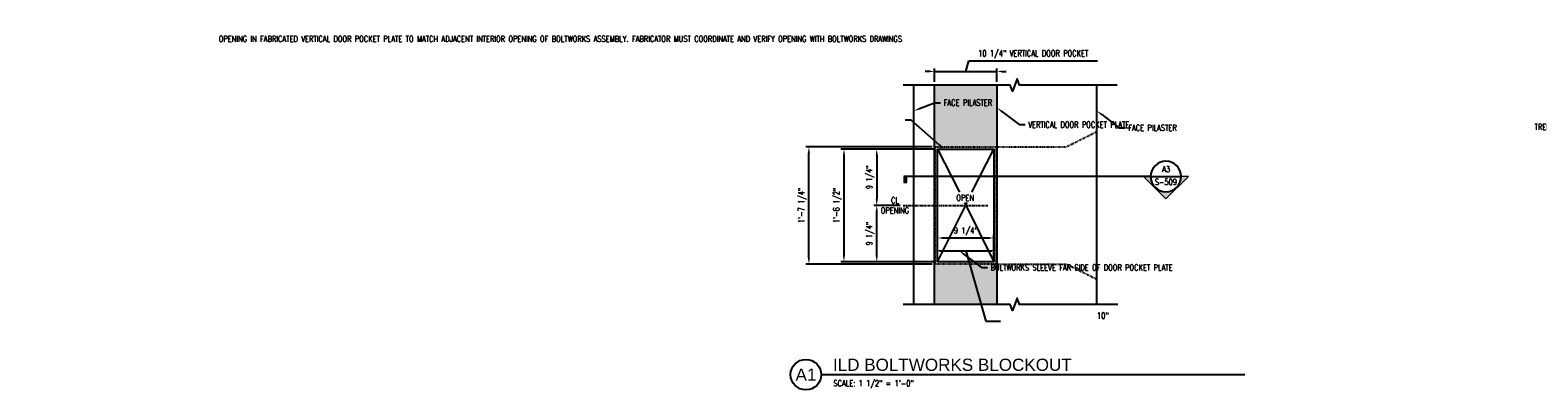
# Model space of a CAD drawing. Header units: inches. Extents: x 25 to 2716, y 8 to 507.
# Tile 1 of 14: x 25 to 272, y 8 to 67. Entities that reach past the tile are written whole.
import ezdxf
from ezdxf import colors
from ezdxf.entities.mleader import LeaderData, LeaderLine
from ezdxf.enums import TextEntityAlignment as Align
from ezdxf.math import Vec2, Vec3

# ---------------------------------------------------------------- set-up
doc = ezdxf.new("R2010")
doc.units = ezdxf.units.IN
doc.header["$LTSCALE"] = 0.5
doc.header["$MEASUREMENT"] = 0
doc.linetypes.add('CENTER2', pattern=[1.125, 0.75, -0.125, 0.125, -0.125])
doc.linetypes.add('HIDDEN2', pattern=[0.1875, 0.125, -0.0625])
doc.layers.get('DEFPOINTS').update_dxf_attribs({"color": 140})
for name, color, linetype in [('G-ANNO-SYMB', 2, 'Continuous'), ('S-ANNO-DIMS', 1, 'Continuous'), ('S-ANNO-TEXT', 2, 'Continuous'), ('S-ANNO-TITL', 2, 'Continuous'), ('S-DETL-CNTR', 1, 'CENTER2'), ('S-DETL-HIDD', 1, 'HIDDEN2'), ('S-DETL-LW00', 8, 'Continuous'), ('S-DETL-LW18-020%', 77, 'Continuous'), ('S-DETL-LW50', 4, 'Continuous'), ('S-DETL-MEDM', 3, 'Continuous')]:
    doc.layers.add(name, color=color, linetype=linetype)
doc.styles.add('Annotative', font='romans.shx', dxfattribs={"width": 0.8, "height": 0.125})
doc.styles.add('Arial', font='romans.shx', dxfattribs={"width": 0.8})
doc.styles.add('HDRSTD', font='romans.shx', dxfattribs={"height": 0.1})
doc.styles.add('Title', font='swiss.ttf')
doc.dimstyles.new('Annotative', dxfattribs={"dimtxt": 0.125, "dimasz": 0.09375, "dimexe": 0.0625, "dimexo": 0.0625, "dimgap": 0.039062, "dimtad": 1, "dimdec": 4, "dimzin": 3, "dimdsep": 46, "dimlunit": 4, "dimtxsty": 'Annotative', "dimcen": 0.09, "dimclrd": 1, "dimclre": 1, "dimclrt": 2, "dimadec": 0, "dimazin": 0, "dimtfac": 1, "dimtdec": 4, "dimtmove": 1, "dimatfit": 0, "dimfxl": 1, "dimfrac": 2, "dimtolj": 1, "dimtzin": 0, "dimlwd": 25, "dimlwe": 25, "dimarcsym": 0})

# ---------------------------------------------------------------- blocks, each defined once
blk = doc.blocks.new('*U66')
blk.add_line((0, 0), (8.673, 0))
blk.add_circle((-0.313, 0), 0.313)
at = {"style": 'Title'}
for tag, p, height in [('TITLE1', (0.241, 0.378), 0.25), ('SCALE', (0.25, -0.177), 0.0984)]:
    blk.add_attdef(tag, p, '', height=height, dxfattribs=at)
blk.add_attdef('TITLE2', text='', height=0.25, dxfattribs=at).set_placement((0.241, 0.328), align=Align.TOP_LEFT)
blk.add_attdef('NUMBER', text='', height=0.25, dxfattribs=at).set_placement((-0.313, 0), align=Align.MIDDLE_CENTER)
blk = doc.blocks.new('ELEVARROW')
at = {"lineweight": 9}
h = blk.add_hatch(color=256, dxfattribs=at)
edge = h.paths.add_edge_path(flags=0)
edge.add_line((0.46, 0), (0.312, 0))
edge.add_arc((0, 0), 0.312, 360, 540)
edge.add_line((-0.313, 0), (-0.46, 0))
edge.add_line((-0.46, 0), (0, 0.46))
edge.add_line((0, 0.46), (0.46, 0))
at = {"lineweight": 13}
blk.add_lwpolyline([(-0.46, 0), (-0.312, 0, -1), (0.312, 0), (0.46, 0), (0, 0.46)], format="xyb", close=True, dxfattribs=at)
blk = doc.blocks.new('Sectrinew')
at = {"lineweight": 9}
blk.add_hatch(color=256, dxfattribs=at).paths.add_polyline_path([(0, 0.125), (0, 0), (-0.0625, 0), (-0.0625, 0.125)], flags=0)
for p, q in [((0, 0.125), (-0.0625, 0.125)), ((-0.0625, 0.125), (-0.0625, 0)), ((-0.0625, 0), (0, 0)), ((0, 0), (0, 0.125))]:
    blk.add_line(p, q, dxfattribs=at)
blk = doc.blocks.new('*U10')
for q in [(-5.369, 0), (0.312, 0)]:
    blk.add_line((-0.313, 0), q)
blk.add_ellipse((0, 0), major_axis=(-0.221, -0.221), ratio=1, start_param=5.497787, end_param=11.780972)
at = {"zscale": 0.03125}
for name, p, rotation in [('Sectrinew', (-5.369, 0), 179.9999999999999), ('ELEVARROW', (0, 0), 180)]:
    blk.add_blockref(name, p, dxfattribs=dict(at, rotation=rotation))
at = {"style": 'HDRSTD'}
for tag, p in [('DET_NO', (0, 0.091)), ('REFSHT', (0, -0.096))]:
    blk.add_attdef(tag, text='', height=0.1, dxfattribs=at).set_placement(p, align=Align.MIDDLE_CENTER)
blk = doc.blocks.new('*D113')
at = {"layer": 'DEFPOINTS', "color": 0}
for p in [(173.24, 47.15), (157.91, 28.65), (173.24, 28.65)]:
    blk.add_point(p, dxfattribs=at)
at = {"layer": 'S-ANNO-DIMS', "color": 1, "lineweight": 25}
for p, q in [((172.74, 47.15), (157.41, 47.15)), ((157.91, 46.15), (157.91, 29.65)), ((172.74, 28.65), (157.41, 28.65))]:
    blk.add_line(p, q, dxfattribs=at)
at = {"layer": 'S-ANNO-DIMS', "color": 1}
for points in [[(157.75, 46.15), (158.08, 46.15), (157.91, 47.15)], [(157.75, 29.65), (158.08, 29.65), (157.91, 28.65)]]:
    blk.add_solid(points, dxfattribs=at)
at = {"layer": 'S-ANNO-DIMS', "color": 2, "insert": (156.84, 37.9), "char_height": 1, "attachment_point": 5, "rotation": 90, "style": 'Annotative'}
blk.add_mtext('\\A1;1\'-6 1/2"', dxfattribs=at)
blk = doc.blocks.new('*D115')
at = {"layer": 'DEFPOINTS', "color": 0}
for p in [(173.24, 47.15), (163.29, 37.9), (167.64, 37.9)]:
    blk.add_point(p, dxfattribs=at)
at = {"layer": 'S-ANNO-DIMS', "color": 1, "lineweight": 25}
for p, q in [((172.74, 47.15), (162.79, 47.15)), ((163.29, 46.15), (163.29, 38.9)), ((167.14, 37.9), (162.79, 37.9))]:
    blk.add_line(p, q, dxfattribs=at)
at = {"layer": 'S-ANNO-DIMS', "color": 1}
for points in [[(163.12, 46.15), (163.46, 46.15), (163.29, 47.15)], [(163.12, 38.9), (163.46, 38.9), (163.29, 37.9)]]:
    blk.add_solid(points, dxfattribs=at)
at = {"layer": 'S-ANNO-DIMS', "color": 2, "insert": (162.22, 42.52), "char_height": 1, "attachment_point": 5, "rotation": 90, "style": 'Annotative'}
blk.add_mtext('\\A1;9 1/4"', dxfattribs=at)
blk = doc.blocks.new('*D117')
at = {"layer": 'DEFPOINTS', "color": 0}
for p in [(163.29, 37.9), (167.64, 37.9), (173.24, 28.65)]:
    blk.add_point(p, dxfattribs=at)
at = {"layer": 'S-ANNO-DIMS', "color": 1, "lineweight": 25}
for p, q in [((167.14, 37.9), (162.79, 37.9)), ((163.29, 29.65), (163.29, 36.9)), ((172.74, 28.65), (162.79, 28.65))]:
    blk.add_line(p, q, dxfattribs=at)
at = {"layer": 'S-ANNO-DIMS', "color": 1}
for points in [[(163.12, 36.9), (163.46, 36.9), (163.29, 37.9)], [(163.12, 29.65), (163.46, 29.65), (163.29, 28.65)]]:
    blk.add_solid(points, dxfattribs=at)
at = {"layer": 'S-ANNO-DIMS', "color": 2, "insert": (162.22, 33.27), "char_height": 1, "attachment_point": 5, "rotation": 90, "style": 'Annotative'}
blk.add_mtext('\\A1;9 1/4"', dxfattribs=at)
blk = doc.blocks.new('*D119')
at = {"layer": 'DEFPOINTS', "color": 0}
for p in [(152.17, 47.52), (172.87, 47.52), (172.87, 28.27)]:
    blk.add_point(p, dxfattribs=at)
at = {"layer": 'S-ANNO-DIMS', "color": 1, "lineweight": 25}
for p, q in [((172.37, 47.52), (151.67, 47.52)), ((152.17, 29.27), (152.17, 46.52)), ((172.37, 28.27), (151.67, 28.27))]:
    blk.add_line(p, q, dxfattribs=at)
at = {"layer": 'S-ANNO-DIMS', "color": 1}
for points in [[(152.01, 46.52), (152.34, 46.52), (152.17, 47.52)], [(152.01, 29.27), (152.34, 29.27), (152.17, 28.27)]]:
    blk.add_solid(points, dxfattribs=at)
at = {"layer": 'S-ANNO-DIMS', "color": 2, "insert": (151.1, 37.9), "char_height": 1, "attachment_point": 5, "rotation": 90, "style": 'Annotative'}
blk.add_mtext('\\A1;1\'-7 1/4"', dxfattribs=at)
blk = doc.blocks.new('*D121')
at = {"layer": 'DEFPOINTS', "color": 0}
for p in [(172.87, 30.46), (182.87, 30.46), (182.87, 30.46)]:
    blk.add_point(p, dxfattribs=at)
at = {"layer": 'S-DETL-MEDM', "color": 1, "lineweight": 25}
for p, q in [((173.62, 30.46), (182.12, 30.46)), ((177.87, 30.46), (181.16, 18.89)), ((181.16, 18.89), (183.54, 18.89))]:
    blk.add_line(p, q, dxfattribs=at)
at = {"layer": 'S-DETL-MEDM', "color": 1}
for points in [[(173.62, 30.58), (173.62, 30.33), (172.87, 30.46)], [(182.12, 30.58), (182.12, 30.33), (182.87, 30.46)]]:
    blk.add_solid(points, dxfattribs=at)
at = {"layer": 'S-DETL-MEDM', "color": 2, "insert": (200.33, 19.8), "char_height": 1, "width": 37.7143, "attachment_point": 5, "style": 'Annotative'}
blk.add_mtext('\\A1;10"', dxfattribs=at)
blk = doc.blocks.new('*D123')
at = {"layer": 'DEFPOINTS', "color": 0}
for p in [(182.49, 32.55), (173.24, 28.65), (182.49, 28.65)]:
    blk.add_point(p, dxfattribs=at)
at = {"layer": 'S-DETL-MEDM', "color": 1, "lineweight": 25}
for p, q in [((173.24, 29.15), (173.24, 33.05)), ((173.99, 32.55), (181.74, 32.55)), ((182.49, 29.15), (182.49, 33.05))]:
    blk.add_line(p, q, dxfattribs=at)
at = {"layer": 'S-DETL-MEDM', "color": 1}
for points in [[(173.99, 32.67), (173.99, 32.42), (173.24, 32.55)], [(181.74, 32.67), (181.74, 32.42), (182.49, 32.55)]]:
    blk.add_solid(points, dxfattribs=at)
at = {"layer": 'S-DETL-MEDM', "color": 2, "insert": (177.87, 33.62), "char_height": 1, "width": 37.7143, "attachment_point": 5, "style": 'Annotative'}
blk.add_mtext('\\A1;9 1/4"', dxfattribs=at)
blk = doc.blocks.new('*D125')
at = {"layer": 'DEFPOINTS', "color": 0, "transparency": 16777216}
for p in [(182.99, 59.88), (172.74, 57.65), (182.99, 57.65)]:
    blk.add_point(p, dxfattribs=at)
at = {"layer": 'S-ANNO-DIMS', "color": 1, "lineweight": 25, "transparency": 16777216}
for p, q in [((171.99, 59.88), (171.24, 59.88)), ((172.74, 58.15), (172.74, 60.38)), ((172.74, 59.88), (182.99, 59.88)), ((172.74, 59.88), (182.99, 59.88)), ((177.87, 59.88), (178.39, 61.61)), ((178.39, 61.61), (199.47, 61.61)), ((182.99, 58.15), (182.99, 60.38)), ((183.74, 59.88), (184.49, 59.88))]:
    blk.add_line(p, q, dxfattribs=at)
at = {"layer": 'S-ANNO-DIMS', "color": 1, "transparency": 16777216}
for points in [[(171.99, 60.01), (171.99, 59.76), (172.74, 59.88)], [(183.74, 60.01), (183.74, 59.76), (182.99, 59.88)]]:
    blk.add_solid(points, dxfattribs=at)
at = {"layer": 'S-ANNO-DIMS', "color": 2, "transparency": 16777216, "insert": (188.93, 62.69), "char_height": 1, "attachment_point": 5, "style": 'Annotative'}
blk.add_mtext('\\A1;10 1/4" VERTICAL DOOR POCKET', dxfattribs=at)

msp = doc.modelspace()

# ---------------------------------------------------------------- hatches: boundary and pattern name
at = {"layer": 'S-DETL-LW18-020%'}
h = msp.add_hatch(color=256, dxfattribs=at)
h.dxf.hatch_style = 1
h.paths.add_polyline_path([(182.99477, 57.64932), (172.74477, 57.64932), (172.74477, 21.64932), (182.99477, 21.64932)])
h.paths.add_polyline_path([(182.49477, 47.14932), (182.49477, 28.64932), (173.24477, 28.64932), (173.24477, 47.14932)], flags=0)
h.paths.add_polyline_path([(182.49477, 47.14932), (182.49477, 28.64932), (173.24477, 28.64932), (173.24477, 47.14932)], flags=16)
h.paths.add_polyline_path([(176.74358, 30.61488), (178.99596, 30.61488), (178.99596, 32.30536), (176.74358, 32.30536)], flags=0)
h.paths.add_polyline_path([(175.48644, 32.70388), (180.2531, 32.70388), (180.2531, 34.72769), (175.48644, 34.72769)], flags=0)

# ---------------------------------------------------------------- linework, layer by layer
at = {"layer": 'S-ANNO-DIMS'}
for p, q in [((173.24477, 47.14932), (176.85451, 40.06704)), ((178.88503, 40.06704), (182.49477, 47.14932)), ((173.24477, 28.64932), (178.0933, 38.37658)), ((177.64624, 38.37658), (182.49477, 28.64932))]:
    msp.add_line(p, q, dxfattribs=at)
at = {"layer": 'S-DETL-CNTR'}
msp.add_line((167.63643, 37.89932), (181.49197, 37.89932), dxfattribs=at)
at = {"layer": 'S-DETL-HIDD'}
for p, q in [((194.36977, 47.52432), (199.36977, 50.02432)), ((182.99477, 47.52432), (194.36977, 47.52432)), ((182.99477, 28.27432), (194.36977, 28.27432)), ((194.36977, 28.27432), (199.36977, 25.77432))]:
    msp.add_line(p, q, dxfattribs=at)
msp.add_lwpolyline([(172.86977, 47.52432), (182.86977, 47.52432), (182.86977, 28.27432), (172.86977, 28.27432), (172.86977, 47.52432)], dxfattribs=at)
at = {"layer": 'S-DETL-LW00', "linetype": 'Continuous'}
for points in [[(202.68248, 57.64932), (186.67256, 57.64932), (186.29756, 58.67962), (185.54756, 56.61901), (185.17256, 57.64932), (167.62385, 57.64932)], [(202.81603, 21.64932), (186.67256, 21.64932), (186.29756, 22.67962), (185.54756, 20.61901), (185.17256, 21.64932), (167.62385, 21.64932)]]:
    msp.add_lwpolyline(points, dxfattribs=at)
at = {"layer": 'S-DETL-LW50'}
msp.add_line((169.36977, 21.64932), (169.36977, 57.64932), dxfattribs=at)
at = {"layer": 'S-DETL-MEDM'}
for p, q in [((172.74477, 21.64932), (172.74477, 57.64932)), ((182.99477, 21.64932), (182.99477, 57.64932)), ((199.36977, 21.64932), (199.36977, 57.64932)), ((173.24477, 47.14932), (182.49477, 47.14932)), ((173.24477, 28.64932), (173.24477, 47.14932)), ((182.49477, 47.14932), (182.49477, 28.64932)), ((182.49477, 28.64932), (173.24477, 28.64932))]:
    msp.add_line(p, q, dxfattribs=at)

# ---------------------------------------------------------------- block references
at = {"layer": 'G-ANNO-SYMB'}
ref = msp.add_blockref('*U10', (210.66975, 42.62931), dxfattribs=dict(at, xscale=8, yscale=8, zscale=8))
ref.add_attrib('REFSHT', 'S-509', dxfattribs={"layer": '0', "color": 1, "height": 1, "style": 'Annotative', "width": 0.75}).set_placement((210.66975, 41.74561), align=Align.MIDDLE_CENTER)
ref.add_attrib('DET_NO', 'A3', dxfattribs={"layer": '0', "color": 1, "height": 1, "style": 'Annotative', "width": 0.800781}).set_placement((210.69775, 43.35948), align=Align.CENTER)
at = {"layer": 'S-ANNO-TITL'}
ref = msp.add_blockref('*U66', (154.19047, 10.11406), dxfattribs=dict(at, xscale=8, yscale=8, zscale=8))
ref.add_attrib('SCALE', 'SCALE: 1 1/2" = 1\'-0"', dxfattribs={"layer": '0', "height": 1, "style": 'Arial', "width": 0.796875}).set_placement((156.19047, 8.69987), align=Align.MIDDLE_LEFT)
ref.add_attrib('NUMBER', 'A1', dxfattribs={"layer": '0', "height": 2, "style": 'Title'}).set_placement((151.69006, 10.11406), align=Align.MIDDLE_CENTER)
ref.add_attrib('TITLE2', 'ILD BOLTWORKS BLOCKOUT', dxfattribs={"layer": '0', "height": 2, "style": 'Title'}).set_placement((156.11714, 12.73906), align=Align.TOP_LEFT)

# ---------------------------------------------------------------- texts
at = {"layer": 'S-ANNO-TEXT', "char_height": 1, "style": 'Annotative'}
for s, insert, width, attachment_point in [('\\W0.8000;OPEN', (176.32786, 39.64059), 2.948, 1), ('CL OPENING', (166.2718, 37.89932), 4.9388571, 5)]:
    msp.add_mtext(s, dxfattribs=dict(at, insert=insert, width=width, attachment_point=attachment_point))

# ---------------------------------------------------------------- dimensions: what is measured, and where the dimension line sits
at = {"layer": 'S-ANNO-DIMS'}
dim = msp.add_linear_dim(base=(182.99477, 59.88032), p1=(172.74477, 57.64932), p2=(182.99477, 57.64932), text='<> VERTICAL DOOR POCKET', dimstyle='Annotative', override={"dimpost": '\\X'}, dxfattribs=at)
dim.commit()
dim.dimension.update_dxf_attribs({"geometry": '*D125', "text_midpoint": (178.70146, 62.68538)})
for base, p1, p2, angle, picture, middle in [((152.17472, 47.52432), (172.86977, 28.27432), (172.86977, 47.52432), 90, '*D119', (151.10032, 37.89932)), ((157.91294, 28.64932), (173.24477, 47.14932), (173.24477, 28.64932), 90, '*D113', (156.83854, 37.89932)), ((163.29017, 37.89932), (173.24477, 47.14932), (167.63643, 37.89932), 90, '*D115', (162.21577, 42.52432)), ((163.29017, 37.89932), (173.24477, 28.64932), (167.63643, 37.89932), 270, '*D117', (162.21577, 33.27432))]:
    dim = msp.add_linear_dim(base=base, p1=p1, p2=p2, angle=angle, dimstyle='Annotative', override={"dimasz": 0.125, "dimpost": '\\X'}, dxfattribs=at)
    dim.commit()
    dim.dimension.update_dxf_attribs({"geometry": picture, "text_midpoint": middle})
at = {"layer": 'S-DETL-MEDM'}
for base, p1, p2, picture, middle in [((182.49477, 32.54614), (173.24477, 28.64932), (182.49477, 28.64932), '*D123', (177.86977, 32.54614)), ((182.86977, 30.45714), (172.86977, 30.45714), (182.86977, 30.45714), '*D121', (181.4763, 18.88769))]:
    dim = msp.add_linear_dim(base=base, p1=p1, p2=p2, dimstyle='Annotative', override={"dimpost": '\\X'}, dxfattribs=at)
    dim.commit()
    dim.dimension.update_dxf_attribs({"geometry": picture, "text_midpoint": middle, "dimtype": 160})

# ---------------------------------------------------------------- leaders
at = {"layer": 'S-ANNO-TEXT', "linetype": 'Continuous'}
ml = msp.add_multileader_mtext('Standard', dxfattribs=at)
ml.set_content('\\A1;OPENING IN FABRICATED VERTICAL DOOR POCKET PLATE TO MATCH ADJACENT INTERIOR OPENING OF BOLTWORKS ASSEMBLY. FABRICATOR MUST COORDINATE AND VERIFY OPENING WITH BOLTWORKS DRAWINGS ', color=2, style='Annotative')
ml.set_leader_properties(color=1, linetype='ByLayer', lineweight=-1)
ml.build(insert=Vec2(0, 0))
ml.multileader.update_dxf_attribs({"text_right_attachment_type": 3, "dogleg_length": 0.125, "arrow_head_size": 1, "scale": 8})
ctx = ml.context
ctx.base_point, ctx.scale, ctx.char_height, ctx.arrow_head_size, ctx.landing_gap_size, ctx.plane_origin = Vec3(150.20254, 65.23155), 8, 1, 1, 0.5, Vec3(580.89813, -372.45496)
ctx.right_attachment, ctx.text_align_type = 3, 2
notes = []
notes.append((ctx, [(0, (1, 1, 0), (168.92635, 51.89822), (-1, 0), 1, [(0, [(174.34068, 47.14932)], 0, [])])]))
ctx.mtext.insert, ctx.mtext.width, ctx.mtext.defined_height, ctx.mtext.alignment = Vec3(167.42635, 65.73155), 17.8561372, 28.35924, 3
ml = msp.add_multileader_mtext('Standard', dxfattribs=at)
ml.set_content('\\A1;FACE PILASTER', color=2, style='Annotative')
ml.set_leader_properties(color=1, linetype='ByLayer', lineweight=-1)
ml.build(insert=Vec2(0, 0))
ml.multileader.update_dxf_attribs({"text_right_attachment_type": 3, "dogleg_length": 0.125, "arrow_head_size": 1, "scale": 8})
ctx = ml.context
ctx.base_point, ctx.scale, ctx.char_height, ctx.arrow_head_size, ctx.landing_gap_size, ctx.plane_origin = Vec3(173.74477, 54.75361), 8, 1, 1, 0.5, Vec3(-231.62466, -373.0212)
ctx.right_attachment = 3
notes.append((ctx, [(0, (1, 1, 0), (172.74477, 54.75361), (1, 0), 1, [(0, [(169.36977, 53.40109)], 0, [])])]))
ctx.mtext.insert, ctx.mtext.width, ctx.mtext.defined_height = Vec3(174.24477, 55.25361), 7.0970081, 9.45308
ml = msp.add_multileader_mtext('Standard', dxfattribs=at)
ml.set_content('\\A1;VERTICAL DOOR POCKET PLATE', color=2, style='Annotative')
ml.set_leader_properties(color=1, linetype='ByLayer', lineweight=-1)
ml.build(insert=Vec2(0, 0))
ml.multileader.update_dxf_attribs({"text_right_attachment_type": 3, "dogleg_length": 0.125, "arrow_head_size": 1, "scale": 8})
ctx = ml.context
ctx.base_point, ctx.scale, ctx.char_height, ctx.arrow_head_size, ctx.landing_gap_size, ctx.plane_origin = Vec3(187.61463, 51.15197), 8, 1, 1, 0.5, Vec3(-221.37466, -372.50875)
ctx.right_attachment = 3
notes.append((ctx, [(0, (1, 1, 0), (186.61463, 51.15197), (1, 0), 1, [(0, [(182.99477, 53.91354)], 0, [])])]))
ctx.mtext.insert, ctx.mtext.width, ctx.mtext.defined_height = Vec3(188.11463, 51.65197), 10.3615875, 9.45308
ml = msp.add_multileader_mtext('Standard', dxfattribs=at)
ml.set_content('\\A1;FACE PILASTER', color=2, style='Annotative')
ml.set_leader_properties(color=1, linetype='ByLayer', lineweight=-1)
ml.build(insert=Vec2(0, 0))
ml.multileader.update_dxf_attribs({"text_right_attachment_type": 3, "dogleg_length": 0.125, "arrow_head_size": 1, "scale": 8})
ctx = ml.context
ctx.base_point, ctx.scale, ctx.char_height, ctx.arrow_head_size, ctx.landing_gap_size, ctx.plane_origin = Vec3(203.98963, 50.63951), 8, 1, 1, 0.5, Vec3(-204.99966, -373.0212)
ctx.right_attachment = 3
notes.append((ctx, [(0, (1, 1, 0), (202.98963, 50.63951), (1, 0), 1, [(0, [(199.36977, 53.40109)], 0, [])])]))
ctx.mtext.insert, ctx.mtext.width, ctx.mtext.defined_height = Vec3(204.48963, 51.13951), 10.3615875, 9.45308
ml = msp.add_multileader_mtext('Standard', dxfattribs=at)
ml.set_content('\\A1;TRENCH BELOW', color=2, style='Annotative')
ml.set_leader_properties(color=1, linetype='ByLayer', lineweight=-1)
ml.build(insert=Vec2(0, 0))
ml.multileader.update_dxf_attribs({"text_right_attachment_type": 3, "dogleg_length": 0.125, "arrow_head_size": 1, "scale": 8})
ctx = ml.context
ctx.base_point, ctx.scale, ctx.char_height, ctx.arrow_head_size, ctx.landing_gap_size, ctx.plane_origin = Vec3(274.36774, 50.78892), 8, 1, 1, 0.5, Vec3(692.75857, -376.73093)
ctx.right_attachment, ctx.text_align_type = 3, 2
notes.append((ctx, [(0, (1, 1, 0), (280.78678, 49.12225), (-1, 0), 1, [(0, [(286.20112, 42.87335)], 0, [])])]))
ctx.mtext.insert, ctx.mtext.width, ctx.mtext.defined_height, ctx.mtext.alignment = Vec3(279.28678, 51.28892), 8.5371922, 28.35924, 3
ml = msp.add_multileader_mtext('Standard', dxfattribs=at)
ml.set_content('\\A1;BOLTWORKS SLEEVE FAR SIDE OF DOOR POCKET PLATE', color=2, style='Annotative')
ml.set_leader_properties(color=1, linetype='ByLayer', lineweight=-1)
ml.build(insert=Vec2(0, 0))
ml.multileader.update_dxf_attribs({"text_right_attachment_type": 3, "dogleg_length": 0.125, "arrow_head_size": 1, "scale": 8})
ctx = ml.context
ctx.base_point, ctx.scale, ctx.char_height, ctx.arrow_head_size, ctx.landing_gap_size, ctx.plane_origin = Vec3(181.43771, 27.69557), 8, 1, 1, 0.5, Vec3(-227.55158, -395.96515)
ctx.right_attachment = 3
notes.append((ctx, [(0, (1, 1, 0), (180.43771, 27.69557), (1, 0), 1, [(0, [(176.81785, 30.45714)], 0, [])])]))
ctx.mtext.insert, ctx.mtext.width, ctx.mtext.defined_height = Vec3(181.93771, 28.19557), 19.0109971, 9.45308
for ctx, leaders in notes:
    for number, flags, end, landing, length, lines in leaders:
        leader = LeaderData()
        leader.index, (leader.has_last_leader_line, leader.has_dogleg_vector, leader.attachment_direction) = number, flags
        leader.last_leader_point, leader.dogleg_vector, leader.dogleg_length = Vec3(end), Vec3(landing), length
        for number, points, colour, breaks in lines:
            line = LeaderLine()
            line.index, line.vertices, line.color, line.breaks = number, Vec3.list(points), colors.encode_raw_color(colour), breaks
            leader.lines.append(line)
        ctx.leaders.append(leader)

doc.saveas('drawing.dxf')
